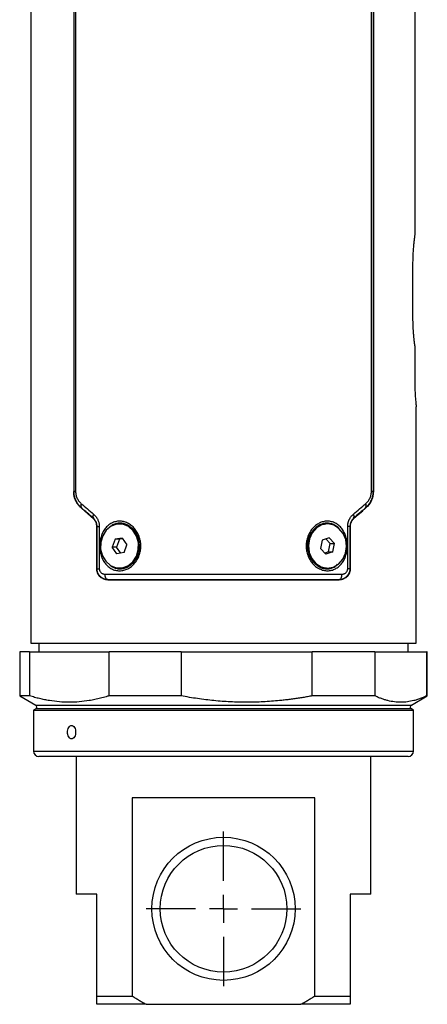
# Model space of a CAD drawing. Header units: millimetres. Extents: x 48 to 750, y 23 to 618.
# Tile 7 of 10: x 432 to 506, y 23 to 202. Entities that reach past the tile are written whole.
import ezdxf

# ---------------------------------------------------------------- set-up
doc = ezdxf.new("R2010")
doc.units = ezdxf.units.MM
doc.layers.add('SLD-0', color=179, linetype='Continuous')

# ---------------------------------------------------------------- blocks, each defined once
blk = doc.blocks.new('SW_CENTERMARKSYMBOL_1')
at = {"layer": 'SLD-0', "color": 0}
for p, q in [((0, 5.08), (0, 14.04)), ((0, 0), (0, 2.54)), ((-5.08, 0), (-14.04, 0)), ((0, 0), (-2.54, 0)), ((0, 0), (0, -2.54)), ((0, 0), (2.54, 0)), ((5.08, 0), (14.04, 0)), ((0, -5.08), (0, -14.04))]:
    blk.add_line(p, q, dxfattribs=at)

msp = doc.modelspace()

# ---------------------------------------------------------------- linework, layer by layer
at = {"color": 7, "linetype": 'Continuous', "lineweight": 25}
for p, q in [((433.77, 436.31), (433.77, 88.31)), ((503.51, 410.46), (503.51, 162.55)), ((441.57, 408.78), (441.57, 115.84)), ((441.63, 115.87), (441.63, 408.75)), ((441.92, 408.75), (441.92, 115.87)), ((495.62, 115.87), (495.62, 408.75)), ((495.91, 408.75), (495.91, 115.87)), ((495.97, 408.78), (495.97, 115.84)), ((503.11, 157.31), (503.11, 147.31)), ((503.51, 142.07), (503.51, 135.46)), ((503.77, 88.31), (503.77, 131.21)), ((441.92, 115.87), (441.63, 115.87)), ((495.91, 115.87), (495.62, 115.87)), ((445.22, 110.84), (445.42, 110.59)), ((445.77, 101.81), (445.77, 109.49)), ((445.77, 109.49), (445.77, 101.78)), ((445.82, 101.83), (445.82, 109.51)), ((445.82, 109.51), (446.22, 109.51)), ((446.22, 109.51), (446.22, 101.83)), ((450.04, 109.96), (449.89, 109.96)), ((487.64, 109.96), (487.49, 109.96)), ((491.32, 101.83), (491.32, 109.51)), ((491.72, 109.51), (491.32, 109.51)), ((491.72, 109.51), (491.72, 101.83)), ((491.77, 109.49), (491.77, 101.81)), ((491.77, 109.49), (491.77, 101.78)), ((492.12, 110.59), (492.31, 110.84)), ((450.39, 107.39), (449.07, 107.17)), ((450.39, 107.39), (451.21, 106.18)), ((487.94, 107.46), (486.67, 107.01)), ((487.94, 107.46), (488.92, 106.41)), ((449.07, 107.17), (448.57, 105.74)), ((449.39, 104.53), (448.57, 105.74)), ((449.37, 105.74), (448.57, 105.74)), ((449.87, 107.17), (449.07, 107.17)), ((449.87, 107.17), (449.37, 105.74)), ((450.11, 104.65), (449.37, 105.74)), ((450.47, 107.27), (449.87, 107.17)), ((450.71, 104.75), (451.21, 106.18)), ((453.47, 106.52), (453.32, 106.52)), ((486.67, 107.01), (486.37, 105.51)), ((487.34, 107.25), (488.12, 106.41)), ((487.82, 104.91), (488.12, 106.41)), ((488.12, 106.41), (488.92, 106.41)), ((488.62, 104.91), (488.92, 106.41)), ((450.71, 104.75), (449.39, 104.53)), ((484.18, 104.79), (484.33, 104.79)), ((487.34, 104.46), (486.37, 105.51)), ((487.82, 104.91), (487.14, 104.67)), ((488.62, 104.91), (487.34, 104.46)), ((487.82, 104.91), (488.62, 104.91)), ((449.89, 101.96), (450.04, 101.96)), ((487.49, 101.96), (487.64, 101.96)), ((445.82, 101.83), (446.22, 101.83)), ((491.72, 101.83), (491.32, 101.83)), ((433.77, 88.31), (503.77, 88.31)), ((435.27, 88.31), (435.27, 86.71)), ((502.27, 86.71), (502.27, 88.31)), ((431.77, 86.71), (431.77, 78.73)), ((433.57, 86.71), (431.77, 86.71)), ((433.57, 86.71), (433.57, 78.73)), ((433.57, 86.71), (447.99, 86.71)), ((447.99, 78.73), (447.99, 86.71)), ((461.06, 86.71), (447.99, 86.71)), ((461.06, 86.71), (461.06, 78.73)), ((461.06, 86.71), (484.89, 86.71)), ((484.89, 78.73), (484.89, 86.71)), ((496.25, 86.71), (484.89, 86.71)), ((496.25, 86.71), (496.25, 78.73)), ((496.25, 86.71), (505.67, 86.71)), ((505.67, 78.73), (505.67, 86.71)), ((505.77, 86.71), (505.67, 86.71)), ((505.77, 78.73), (505.77, 86.71)), ((431.77, 78.73), (434.67, 77.06)), ((433.57, 78.73), (431.77, 78.73)), ((461.06, 78.73), (447.99, 78.73)), ((496.25, 78.73), (484.89, 78.73)), ((502.87, 77.06), (505.77, 78.73)), ((505.77, 78.73), (505.67, 78.73)), ((434.67, 76.36), (434.27, 76.13)), ((434.27, 76.13), (434.27, 68.71)), ((434.27, 76.13), (441.18, 76.13)), ((441.18, 76.13), (503.27, 76.13)), ((503.27, 76.13), (502.87, 76.36)), ((503.27, 68.71), (503.27, 76.13)), ((441.98, 67.71), (435.27, 67.71)), ((502.27, 67.71), (441.98, 67.71)), ((442.02, 67.71), (442.02, 42.71)), ((495.52, 42.71), (495.52, 67.71)), ((485.34, 60.21), (452.2, 60.21)), ((452.2, 60.21), (452.2, 24.21)), ((485.34, 24.21), (485.34, 60.21)), ((445.77, 42.71), (442.02, 42.71)), ((445.77, 24.21), (445.77, 42.71)), ((495.52, 42.71), (491.77, 42.71)), ((491.77, 42.71), (491.77, 24.21)), ((445.77, 24.21), (452.2, 24.21)), ((485.34, 24.21), (491.77, 24.21)), ((454.75, 22.71), (445.77, 22.71)), ((454.75, 22.71), (482.79, 22.71)), ((491.77, 22.71), (482.79, 22.71))]:
    msp.add_line(p, q, dxfattribs=at)
at = {"color": 8, "linetype": 'Continuous', "lineweight": 25}
for p, q in [((485.06, 103.18), (485.34, 102.78)), ((434.67, 77.06), (502.87, 77.06)), ((441.5, 76.36), (434.67, 76.36)), ((502.87, 76.36), (441.5, 76.36)), ((434.27, 68.71), (441.18, 68.71)), ((441.18, 68.71), (503.27, 68.71))]:
    msp.add_line(p, q, dxfattribs=at)
at = {"color": 7, "linetype": 'Continuous', "lineweight": 25, "flags": 128}
for points in [[(441.57, 115.84), (441.6, 115.85), (441.63, 115.87)], [(495.91, 115.87), (495.94, 115.85), (495.97, 115.84)], [(442.97, 112.9), (442.94, 112.89), (442.92, 112.88)], [(494.62, 112.88), (494.59, 112.89), (494.57, 112.9)], [(445.09, 110.97), (445.12, 110.98), (445.14, 110.99)], [(492.39, 110.99), (492.42, 110.98), (492.44, 110.97)], [(445.82, 109.51), (445.79, 109.5), (445.77, 109.49)], [(453.32, 106.52), (453, 107.72), (452.38, 108.74), (451.51, 109.49), (450.49, 109.9), (449.41, 109.92), (448.37, 109.55), (447.48, 108.83), (446.83, 107.83), (446.48, 106.65), (446.46, 105.4)], [(490.96, 107.13), (490.48, 108.25), (489.73, 109.15), (488.77, 109.74), (487.71, 109.96), (486.63, 109.79), (485.66, 109.24), (484.88, 108.37), (484.37, 107.27), (484.18, 106.03), (484.33, 104.79)], [(491.77, 109.49), (491.74, 109.5), (491.72, 109.51)], [(446.46, 105.4), (446.78, 104.2), (447.4, 103.18), (448.27, 102.43), (449.29, 102.02), (450.38, 102), (451.41, 102.37), (452.3, 103.09), (452.95, 104.09), (453.3, 105.27), (453.32, 106.52)], [(484.33, 104.79), (484.8, 103.67), (485.55, 102.77), (486.51, 102.18), (487.58, 101.96), (488.65, 102.13), (489.63, 102.68), (490.41, 103.55), (490.92, 104.65), (491.11, 105.89), (490.96, 107.13)], [(445.77, 101.78), (445.79, 101.81), (445.82, 101.83)], [(447.8, 99.84), (447.69, 99.87), (447.59, 99.92), (447.49, 100.02), (447.41, 100.14), (447.34, 100.29), (447.29, 100.46), (447.26, 100.65), (447.24, 100.84)], [(489.73, 99.84), (489.84, 99.87), (489.95, 99.92), (490.04, 100.02), (490.13, 100.14), (490.2, 100.29), (490.25, 100.46), (490.28, 100.65), (490.29, 100.84)], [(491.72, 101.83), (491.75, 101.8), (491.77, 101.78)], [(447.8, 99.84), (447.78, 99.82), (447.77, 99.81)], [(489.77, 99.81), (489.75, 99.83), (489.73, 99.84)]]:
    msp.add_lwpolyline(points, dxfattribs=at)
at = {"color": 7, "linetype": 'Continuous', "lineweight": 25}
for radius in [13, 11.5]:
    msp.add_circle((468.77, 40.06), radius, dxfattribs=at)
for centre, radius, start, end in [((443.5, 113.28), 0.654, 146.5408, 215.6934), ((494.04, 113.28), 0.654, 324.3066, 33.4592), ((445.7, 111.33), 0.651, 141.7411, 211.4684), ((491.84, 111.33), 0.651, 328.5316, 38.2589), ((449.85, 106.34), 3.63, 2.8987, 86.9452), ((487.88, 106.06), 3.92, 95.7255, 198.9251), ((449.74, 105.76), 3.81, 274.6081, 11.5022), ((487.62, 105.46), 3.5, 190.9541, 267.9748), ((434.47, 76.71), 0.4, 300, 60), ((503.07, 76.71), 0.4, 120, 240), ((435.27, 68.71), 1, 180, 270), ((502.27, 68.71), 1, 270, 0)]:
    msp.add_arc(centre, radius, start, end, dxfattribs=at)
for start_param, end_param in [(5.335536, 5.340555), (5.270164, 5.316583)]:
    msp.add_ellipse((468.77, 114.16), major_axis=(34.58, 16.99), ratio=0.402361, start_param=start_param, end_param=end_param, dxfattribs=at)
for points, knots in [([(503.51, 162.55), (503.5, 162.5), (503.48, 162.39), (503.46, 162.22), (503.44, 162.06), (503.42, 161.89), (503.4, 161.73), (503.38, 161.57), (503.36, 161.42), (503.34, 161.27), (503.33, 161.12), (503.31, 160.98), (503.3, 160.85), (503.28, 160.73), (503.27, 160.61), (503.26, 160.5), (503.25, 160.4), (503.25, 160.31), (503.23, 160.09), (503.2, 159.73), (503.17, 159.22), (503.14, 158.72), (503.12, 158.24), (503.11, 157.77), (503.11, 157.46), (503.11, 157.31)], [0, 0, 0, 0, 0.043236, 0.084737, 0.124503, 0.162533, 0.198828, 0.233387, 0.266212, 0.297301, 0.326654, 0.354273, 0.380156, 0.404303, 0.426716, 0.447393, 0.466335, 0.483542, 0.499013, 0.591031, 0.679625, 0.764807, 0.846587, 0.924979, 1, 1, 1, 1]), ([(503.11, 147.31), (503.11, 147.23), (503.11, 147.06), (503.11, 146.81), (503.12, 146.56), (503.13, 146.3), (503.14, 146.03), (503.15, 145.77), (503.16, 145.5), (503.18, 145.22), (503.2, 144.95), (503.22, 144.67), (503.24, 144.42), (503.26, 144.19), (503.28, 143.97), (503.3, 143.71), (503.33, 143.42), (503.37, 143.1), (503.41, 142.76), (503.46, 142.4), (503.49, 142.18), (503.51, 142.07)], [0, 0, 0, 0, 0.040552, 0.0821, 0.124646, 0.168194, 0.212746, 0.258304, 0.304869, 0.352445, 0.401033, 0.450634, 0.50125, 0.53604, 0.578703, 0.629239, 0.687648, 0.753929, 0.828082, 0.910106, 1, 1, 1, 1]), ([(503.51, 135.46), (503.52, 134.9), (503.53, 133.79), (503.64, 132.36), (503.73, 131.48), (503.78, 131.1), (503.77, 131.21), (503.77, 131.21)], [0, 0, 0, 0, 0.249821, 0.499791, 0.749793, 0.999761, 1, 1, 1, 1]), ([(442.92, 112.88), (442.87, 112.92), (442.77, 113.01), (442.63, 113.15), (442.5, 113.3), (442.38, 113.45), (442.27, 113.6), (442.16, 113.76), (442.06, 113.93), (441.94, 114.16), (441.8, 114.49), (441.68, 114.87), (441.61, 115.22), (441.57, 115.53), (441.57, 115.74), (441.57, 115.84)], [0, 0, 0, 0, 0.067528, 0.133329, 0.197523, 0.260238, 0.321612, 0.38179, 0.440929, 0.499193, 0.626535, 0.749631, 0.835226, 0.918271, 1, 1, 1, 1]), ([(442.97, 112.9), (442.92, 112.95), (442.82, 113.03), (442.69, 113.17), (442.56, 113.31), (442.45, 113.46), (442.34, 113.6), (442.24, 113.75), (442.15, 113.9), (442.07, 114.05), (441.97, 114.25), (441.86, 114.52), (441.75, 114.86), (441.68, 115.2), (441.63, 115.53), (441.63, 115.76), (441.63, 115.87)], [0, 0, 0, 0, 0.062503, 0.123467, 0.182831, 0.240541, 0.296548, 0.35081, 0.403293, 0.453969, 0.502821, 0.608109, 0.710439, 0.809813, 0.90629, 1, 1, 1, 1]), ([(441.92, 115.87), (441.92, 115.82), (441.92, 115.73), (441.93, 115.59), (441.94, 115.46), (441.97, 115.32), (442.01, 115.12), (442.09, 114.87), (442.22, 114.57), (442.37, 114.3), (442.55, 114.06), (442.74, 113.84), (442.88, 113.71), (442.95, 113.64)], [0, 0, 0, 0, 0.049492, 0.099057, 0.148922, 0.199311, 0.250439, 0.372925, 0.501045, 0.623029, 0.750381, 0.873207, 1, 1, 1, 1]), ([(495.91, 115.87), (495.91, 115.81), (495.9, 115.7), (495.89, 115.53), (495.88, 115.37), (495.85, 115.2), (495.82, 115.03), (495.78, 114.86), (495.73, 114.69), (495.67, 114.52), (495.61, 114.36), (495.52, 114.16), (495.4, 113.92), (495.24, 113.66), (495.04, 113.39), (494.82, 113.14), (494.65, 112.98), (494.57, 112.9)], [0, 0, 0, 0, 0.046531, 0.093733, 0.141629, 0.190238, 0.239573, 0.289643, 0.340455, 0.39201, 0.444305, 0.497337, 0.586531, 0.681597, 0.782371, 0.888609, 1, 1, 1, 1]), ([(494.58, 113.64), (494.62, 113.68), (494.69, 113.74), (494.79, 113.84), (494.89, 113.95), (495.02, 114.1), (495.16, 114.3), (495.32, 114.57), (495.44, 114.86), (495.53, 115.15), (495.58, 115.41), (495.61, 115.64), (495.62, 115.79), (495.62, 115.87)], [0, 0, 0, 0, 0.063915, 0.126731, 0.188566, 0.249546, 0.376807, 0.498647, 0.626484, 0.749176, 0.833839, 0.917099, 1, 1, 1, 1]), ([(495.97, 115.84), (495.97, 115.79), (495.97, 115.69), (495.96, 115.53), (495.94, 115.38), (495.92, 115.22), (495.89, 115.07), (495.84, 114.83), (495.74, 114.49), (495.57, 114.11), (495.37, 113.76), (495.15, 113.44), (494.9, 113.14), (494.71, 112.97), (494.62, 112.88)], [0, 0, 0, 0, 0.040814, 0.081749, 0.122964, 0.164612, 0.206847, 0.249811, 0.372638, 0.50034, 0.617814, 0.739463, 0.866503, 1, 1, 1, 1]), ([(445.77, 109.49), (445.77, 109.52), (445.76, 109.6), (445.75, 109.71), (445.74, 109.82), (445.71, 109.97), (445.66, 110.14), (445.58, 110.34), (445.47, 110.52), (445.36, 110.69), (445.23, 110.84), (445.14, 110.93), (445.09, 110.97)], [0, 0, 0, 0, 0.062089, 0.124257, 0.186852, 0.250217, 0.373329, 0.500345, 0.623308, 0.750074, 0.873451, 1, 1, 1, 1]), ([(445.82, 109.51), (445.81, 109.55), (445.81, 109.62), (445.8, 109.73), (445.79, 109.84), (445.76, 109.96), (445.74, 110.07), (445.7, 110.18), (445.66, 110.28), (445.59, 110.43), (445.48, 110.61), (445.32, 110.82), (445.2, 110.93), (445.14, 110.99)], [0, 0, 0, 0, 0.058924, 0.1185822, 0.1791386, 0.2407442, 0.3035381, 0.367648, 0.4331922, 0.5002807, 0.6511276, 0.8176205, 1, 1, 1, 1]), ([(445.18, 111.73), (445.23, 111.69), (445.31, 111.62), (445.43, 111.49), (445.55, 111.36), (445.65, 111.23), (445.75, 111.09), (445.84, 110.94), (445.94, 110.76), (446.03, 110.54), (446.11, 110.29), (446.17, 110.04), (446.21, 109.77), (446.22, 109.6), (446.22, 109.51)], [0, 0, 0, 0, 0.075466, 0.149173, 0.221365, 0.292301, 0.362256, 0.431514, 0.500368, 0.603763, 0.704203, 0.802881, 0.901054, 1, 1, 1, 1]), ([(491.32, 109.51), (491.32, 109.56), (491.32, 109.66), (491.33, 109.8), (491.35, 109.95), (491.37, 110.09), (491.41, 110.23), (491.45, 110.37), (491.5, 110.51), (491.55, 110.65), (491.63, 110.83), (491.76, 111.05), (491.93, 111.3), (492.13, 111.53), (492.28, 111.66), (492.35, 111.73)], [0, 0, 0, 0, 0.055216, 0.110032, 0.164666, 0.219339, 0.27427, 0.329676, 0.385769, 0.442752, 0.50082, 0.621169, 0.743494, 0.869307, 1, 1, 1, 1]), ([(492.39, 110.99), (492.36, 110.96), (492.3, 110.9), (492.21, 110.81), (492.13, 110.71), (492.05, 110.6), (491.98, 110.5), (491.91, 110.36), (491.83, 110.18), (491.77, 109.96), (491.73, 109.74), (491.72, 109.58), (491.72, 109.51)], [0, 0, 0, 0, 0.093194, 0.182394, 0.267601, 0.348833, 0.426131, 0.49956, 0.632319, 0.75929, 0.881461, 1, 1, 1, 1]), ([(492.44, 110.97), (492.41, 110.94), (492.35, 110.88), (492.26, 110.79), (492.16, 110.67), (492.06, 110.52), (491.96, 110.34), (491.88, 110.14), (491.81, 109.93), (491.77, 109.71), (491.77, 109.56), (491.77, 109.49)], [0, 0, 0, 0, 0.084836, 0.168082, 0.250084, 0.376774, 0.499794, 0.62674, 0.749787, 0.875656, 1, 1, 1, 1]), ([(448.8, 101.65), (448.57, 101.74), (448.12, 101.98), (447.53, 102.49), (447.03, 103.12), (446.66, 103.86), (446.4, 104.66), (446.27, 105.52), (446.27, 106.39), (446.4, 107.25), (446.65, 108.05), (447.03, 108.79), (447.52, 109.43), (448.11, 109.94), (448.78, 110.29), (449.51, 110.47), (450.26, 110.47), (451.01, 110.3), (451.72, 109.94), (452.35, 109.44), (452.9, 108.8), (453.32, 108.06), (453.61, 107.25), (453.76, 106.39), (453.76, 105.52), (453.62, 104.67), (453.33, 103.86), (452.9, 103.13), (452.36, 102.49), (451.73, 101.98), (451.03, 101.63), (450.28, 101.45), (449.52, 101.45), (449.03, 101.57), (448.8, 101.65)], [0, 0, 0, 0, 0.031064, 0.062693, 0.09397, 0.125122, 0.156098, 0.18757, 0.219, 0.249998, 0.281074, 0.312383, 0.343901, 0.374827, 0.405901, 0.43732, 0.468823, 0.499876, 0.530872, 0.562426, 0.593831, 0.625137, 0.656271, 0.687767, 0.719109, 0.750147, 0.781238, 0.812645, 0.844153, 0.874976, 0.90595, 0.937283, 0.968868, 1, 1, 1, 1]), ([(485.19, 102.51), (484.99, 102.69), (484.63, 103.12), (484.21, 103.86), (483.92, 104.67), (483.77, 105.52), (483.77, 106.39), (483.92, 107.25), (484.21, 108.06), (484.63, 108.8), (485.17, 109.43), (485.81, 109.93), (486.51, 110.29), (487.25, 110.47), (488.01, 110.47), (488.74, 110.29), (489.41, 109.94), (490, 109.44), (490.5, 108.81), (490.87, 108.07), (491.13, 107.26), (491.26, 106.4), (491.26, 105.53), (491.13, 104.67), (490.88, 103.86), (490.5, 103.12), (490.01, 102.49), (489.42, 101.99), (488.75, 101.63), (488.03, 101.45), (487.28, 101.45), (486.53, 101.63), (485.81, 101.98), (485.39, 102.32), (485.19, 102.51)], [0, 0, 0, 0, 0.031129, 0.062684, 0.093972, 0.125104, 0.156158, 0.187596, 0.21903, 0.249932, 0.280977, 0.312317, 0.343861, 0.374695, 0.405596, 0.43713, 0.468623, 0.499813, 0.53086, 0.562342, 0.593753, 0.625017, 0.65622, 0.687586, 0.718963, 0.75003, 0.781225, 0.812624, 0.844074, 0.874892, 0.905764, 0.937206, 0.968719, 1, 1, 1, 1]), ([(447.77, 99.81), (447.72, 99.81), (447.62, 99.81), (447.48, 99.83), (447.34, 99.85), (447.2, 99.89), (447, 99.95), (446.74, 100.08), (446.43, 100.29), (446.17, 100.57), (445.98, 100.87), (445.87, 101.13), (445.81, 101.34), (445.77, 101.56), (445.77, 101.71), (445.77, 101.78)], [0, 0, 0, 0, 0.050269, 0.100222, 0.150017, 0.199811, 0.249762, 0.376158, 0.498768, 0.623085, 0.748437, 0.811741, 0.873986, 0.937179, 1, 1, 1, 1]), ([(447.8, 99.84), (447.76, 99.84), (447.63, 99.85), (447.38, 99.88), (447.04, 99.98), (446.7, 100.16), (446.43, 100.38), (446.23, 100.61), (446.07, 100.84), (445.95, 101.08), (445.87, 101.33), (445.82, 101.58), (445.82, 101.75), (445.82, 101.83)], [0, 0, 0, 0, 0.042481, 0.12454, 0.249819, 0.387546, 0.499461, 0.589352, 0.677386, 0.762934, 0.845461, 0.924567, 1, 1, 1, 1]), ([(446.22, 101.83), (446.22, 101.8), (446.22, 101.74), (446.23, 101.66), (446.25, 101.57), (446.28, 101.49), (446.33, 101.37), (446.42, 101.23), (446.56, 101.09), (446.71, 100.98), (446.88, 100.9), (447.06, 100.85), (447.18, 100.85), (447.24, 100.84)], [0, 0, 0, 0, 0.0494889, 0.0986273, 0.1480379, 0.1983332, 0.2500945, 0.3718405, 0.5001241, 0.622877, 0.749972, 0.8744001, 1, 1, 1, 1]), ([(447.24, 100.84), (447.41, 100.84), (447.75, 100.84), (448.26, 100.84), (448.77, 100.84), (449.29, 100.84), (449.82, 100.84), (450.35, 100.84), (450.89, 100.84), (451.43, 100.84), (451.97, 100.84), (452.52, 100.84), (453.07, 100.84), (453.63, 100.84), (454.19, 100.84), (454.76, 100.84), (455.33, 100.84), (455.9, 100.84), (456.48, 100.84), (457.05, 100.84), (457.64, 100.84), (458.22, 100.84), (458.81, 100.84), (459.4, 100.84), (459.99, 100.84), (460.59, 100.84), (461.18, 100.84), (461.78, 100.84), (462.38, 100.84), (462.99, 100.84), (463.59, 100.84), (464.2, 100.84), (464.8, 100.84), (465.41, 100.84), (466.02, 100.84), (466.63, 100.84), (467.24, 100.84), (467.85, 100.84), (468.46, 100.84), (469.07, 100.84), (469.68, 100.84), (470.29, 100.84), (470.9, 100.84), (471.51, 100.84), (472.12, 100.84), (472.73, 100.84), (473.34, 100.84), (473.94, 100.84), (474.55, 100.84), (475.15, 100.84), (475.75, 100.84), (476.35, 100.84), (476.95, 100.84), (477.54, 100.84), (478.13, 100.84), (478.72, 100.84), (479.31, 100.84), (479.9, 100.84), (480.48, 100.84), (481.06, 100.84), (481.63, 100.84), (482.21, 100.84), (482.78, 100.84), (483.34, 100.84), (483.9, 100.84), (484.46, 100.84), (485.01, 100.84), (485.56, 100.84), (486.11, 100.84), (486.65, 100.84), (487.18, 100.84), (487.71, 100.84), (488.24, 100.84), (488.76, 100.84), (489.28, 100.84), (489.79, 100.84), (490.12, 100.84), (490.29, 100.84)], [0, 0, 0, 0, 0.013333, 0.026667, 0.04, 0.053333, 0.066667, 0.08, 0.093333, 0.106667, 0.12, 0.133333, 0.146667, 0.16, 0.173333, 0.186667, 0.2, 0.213333, 0.226667, 0.24, 0.253333, 0.266667, 0.28, 0.293333, 0.306667, 0.32, 0.333333, 0.346667, 0.36, 0.373333, 0.386667, 0.4, 0.413333, 0.426667, 0.44, 0.453333, 0.466667, 0.48, 0.493333, 0.506667, 0.52, 0.533333, 0.546667, 0.56, 0.573333, 0.586667, 0.6, 0.613333, 0.626667, 0.64, 0.653333, 0.666667, 0.68, 0.693333, 0.706667, 0.72, 0.733333, 0.746667, 0.76, 0.773333, 0.786667, 0.8, 0.813333, 0.826667, 0.84, 0.853333, 0.866667, 0.88, 0.893333, 0.906667, 0.92, 0.933333, 0.946667, 0.96, 0.973333, 0.986667, 1, 1, 1, 1]), ([(491.72, 101.83), (491.72, 101.79), (491.72, 101.7), (491.7, 101.56), (491.68, 101.43), (491.65, 101.29), (491.6, 101.15), (491.55, 101.02), (491.48, 100.89), (491.4, 100.76), (491.32, 100.63), (491.22, 100.51), (491.07, 100.36), (490.83, 100.16), (490.49, 99.98), (490.15, 99.88), (489.9, 99.85), (489.78, 99.84), (489.73, 99.84)], [0, 0, 0, 0, 0.040777, 0.08267, 0.125656, 0.169698, 0.214744, 0.260728, 0.307573, 0.35519, 0.403481, 0.452341, 0.501661, 0.613543, 0.750995, 0.875372, 0.957183, 1, 1, 1, 1]), ([(491.77, 101.78), (491.77, 101.75), (491.76, 101.67), (491.76, 101.56), (491.74, 101.45), (491.71, 101.31), (491.66, 101.13), (491.55, 100.87), (491.37, 100.58), (491.1, 100.3), (490.8, 100.08), (490.51, 99.94), (490.24, 99.86), (490, 99.82), (489.84, 99.81), (489.77, 99.81)], [0, 0, 0, 0, 0.031062, 0.062187, 0.093545, 0.125303, 0.186908, 0.250563, 0.375418, 0.50046, 0.622964, 0.749868, 0.833052, 0.916183, 1, 1, 1, 1]), ([(490.29, 100.84), (490.32, 100.84), (490.38, 100.84), (490.47, 100.86), (490.56, 100.88), (490.68, 100.91), (490.82, 100.98), (490.98, 101.09), (491.11, 101.23), (491.21, 101.39), (491.27, 101.54), (491.31, 101.68), (491.31, 101.78), (491.32, 101.83)], [0, 0, 0, 0, 0.062941, 0.125307, 0.187405, 0.249548, 0.376379, 0.499131, 0.627339, 0.748911, 0.834723, 0.917468, 1, 1, 1, 1]), ([(447.77, 99.81), (447.72, 99.81), (447.68, 99.81), (447.63, 99.82), (447.63, 99.82)], [0, 0, 0, 0, 0.920139, 1, 1, 1, 1]), ([(447.77, 99.81), (447.92, 99.81), (448.24, 99.81), (448.76, 99.81), (449.36, 99.81), (450.03, 99.81), (450.79, 99.81), (451.63, 99.81), (453.15, 99.81), (455.17, 99.81), (457.81, 99.81), (460.4, 99.81), (463.16, 99.81), (465.95, 99.81), (467.95, 99.81), (469.14, 99.81), (469.52, 99.81), (469.94, 99.81), (470.39, 99.81), (470.86, 99.81), (471.37, 99.81), (471.9, 99.81), (472.47, 99.81), (473.06, 99.81), (473.68, 99.81), (474.33, 99.81), (475, 99.81), (475.71, 99.81), (476.44, 99.81), (477.19, 99.81), (477.97, 99.81), (478.78, 99.81), (479.6, 99.81), (480.45, 99.81), (481.32, 99.81), (482.21, 99.81), (483.11, 99.81), (484.03, 99.81), (484.97, 99.81), (485.92, 99.81), (486.87, 99.81), (487.84, 99.81), (488.81, 99.81), (489.44, 99.81), (489.77, 99.81)], [0, 0, 0, 0, 0.012342, 0.026518, 0.042527, 0.06037, 0.080046, 0.101557, 0.124903, 0.195292, 0.24972, 0.312278, 0.374838, 0.437395, 0.499947, 0.507887, 0.516492, 0.525761, 0.535694, 0.546292, 0.557554, 0.56948, 0.582071, 0.595326, 0.609246, 0.62383, 0.639079, 0.654993, 0.671571, 0.688813, 0.70672, 0.725291, 0.744527, 0.764428, 0.784994, 0.806224, 0.828118, 0.850677, 0.873901, 0.89779, 0.922345, 0.947564, 0.973449, 1, 1, 1, 1]), ([(489.73, 99.84), (489.56, 99.84), (489.23, 99.84), (488.71, 99.84), (488.18, 99.84), (487.64, 99.84), (487.09, 99.84), (486.52, 99.84), (485.95, 99.84), (485.36, 99.84), (484.76, 99.84), (484.14, 99.84), (483.52, 99.84), (482.88, 99.84), (482.23, 99.84), (481.57, 99.84), (480.9, 99.84), (480.22, 99.84), (479.52, 99.84), (478.81, 99.84), (478.1, 99.84), (477.37, 99.84), (476.63, 99.84), (475.88, 99.84), (475.13, 99.84), (474.36, 99.84), (473.58, 99.84), (472.79, 99.84), (472, 99.84), (471.19, 99.84), (470.38, 99.84), (469.56, 99.84), (468.48, 99.84), (467.15, 99.84), (465.59, 99.84), (464.06, 99.84), (462.56, 99.84), (461.1, 99.84), (459.68, 99.84), (458.29, 99.84), (456.95, 99.84), (455.65, 99.84), (454.4, 99.84), (453.19, 99.84), (452.02, 99.84), (450.9, 99.84), (449.82, 99.84), (448.79, 99.84), (448.13, 99.84), (447.8, 99.84)], [0, 0, 0, 0, 0.013689, 0.027545, 0.04157, 0.055762, 0.070122, 0.084648, 0.099341, 0.1142, 0.129225, 0.144415, 0.15977, 0.175289, 0.190972, 0.206819, 0.22283, 0.239003, 0.255338, 0.271833, 0.28849, 0.305307, 0.322283, 0.339419, 0.356712, 0.374163, 0.391771, 0.409535, 0.427455, 0.445529, 0.463757, 0.482138, 0.500673, 0.53636, 0.571472, 0.606003, 0.639949, 0.673304, 0.706063, 0.738221, 0.769775, 0.800721, 0.831052, 0.860768, 0.889864, 0.918338, 0.946187, 0.973409, 1, 1, 1, 1]), ([(447.99, 78.73), (447.81, 78.68), (447.47, 78.57), (446.95, 78.43), (446.44, 78.29), (445.93, 78.17), (445.41, 78.06), (444.9, 77.96), (443.96, 77.8), (442.58, 77.63), (440.78, 77.55), (438.97, 77.63), (437.47, 77.81), (436.27, 78.03), (435.37, 78.23), (434.47, 78.46), (433.87, 78.64), (433.57, 78.73)], [0, 0, 0, 0, 0.036264, 0.072309, 0.108173, 0.14389, 0.179499, 0.215039, 0.25055, 0.37587, 0.500254, 0.624466, 0.749584, 0.811685, 0.873985, 0.93669, 1, 1, 1, 1]), ([(484.89, 78.73), (484.6, 78.68), (484.03, 78.57), (483.18, 78.43), (482.33, 78.29), (481.49, 78.17), (480.64, 78.06), (479.8, 77.96), (478.24, 77.8), (475.98, 77.63), (473, 77.55), (470.01, 77.62), (467.52, 77.81), (465.54, 78.03), (464.05, 78.23), (462.56, 78.46), (461.56, 78.64), (461.06, 78.73)], [0, 0, 0, 0, 0.036252, 0.072275, 0.108103, 0.143774, 0.179326, 0.214797, 0.250228, 0.374983, 0.498954, 0.623348, 0.748669, 0.811005, 0.873533, 0.936465, 1, 1, 1, 1]), ([(505.67, 78.73), (505.56, 78.68), (505.33, 78.57), (505, 78.43), (504.66, 78.29), (504.33, 78.17), (503.99, 78.06), (503.66, 77.96), (503.04, 77.8), (502.15, 77.63), (500.97, 77.55), (499.79, 77.62), (498.81, 77.81), (498.02, 78.03), (497.43, 78.23), (496.84, 78.46), (496.45, 78.64), (496.25, 78.73)], [0, 0, 0, 0, 0.036252, 0.072275, 0.108103, 0.143774, 0.179326, 0.214797, 0.250228, 0.374983, 0.498954, 0.623348, 0.748669, 0.811005, 0.873533, 0.936465, 1, 1, 1, 1]), ([(441.18, 70.91), (441.26, 70.91), (441.46, 70.97), (441.72, 71.24), (441.89, 71.68), (441.94, 72.13), (441.89, 72.59), (441.72, 73.02), (441.46, 73.3), (441.18, 73.38), (440.91, 73.3), (440.65, 73.02), (440.49, 72.59), (440.45, 72.13), (440.49, 71.68), (440.65, 71.24), (440.91, 70.97), (441.1, 70.91), (441.18, 70.91)], [0, 0, 0, 0, 0.054046, 0.124957, 0.195845, 0.24997, 0.303987, 0.374932, 0.445895, 0.499883, 0.554056, 0.624898, 0.695829, 0.749863, 0.803898, 0.874811, 0.945901, 1, 1, 1, 1]), ([(445.77, 22.71), (445.77, 22.78), (445.77, 22.93), (445.77, 23.17), (445.77, 23.41), (445.77, 23.67), (445.77, 23.93), (445.77, 24.12), (445.77, 24.21)], [0, 0, 0, 0, 0.160124, 0.322824, 0.488131, 0.656077, 0.82669, 1, 1, 1, 1]), ([(452.2, 24.21), (452.41, 24.08), (452.84, 23.81), (453.48, 23.43), (454.12, 23.06), (454.54, 22.83), (454.75, 22.71)], [0, 0, 0, 0, 0.258052, 0.510713, 0.758017, 1, 1, 1, 1]), ([(482.79, 22.71), (483, 22.83), (483.42, 23.06), (484.05, 23.43), (484.69, 23.81), (485.12, 24.08), (485.34, 24.21)], [0, 0, 0, 0, 0.241983, 0.489287, 0.741948, 1, 1, 1, 1]), ([(491.77, 24.21), (491.77, 24.1), (491.77, 23.88), (491.77, 23.56), (491.77, 23.26), (491.77, 22.98), (491.77, 22.8), (491.77, 22.71)], [0, 0, 0, 0, 0.207647, 0.41142, 0.611368, 0.807543, 1, 1, 1, 1])]:
    msp.add_open_spline(points, degree=3, knots=knots, dxfattribs=at)
for points in [[(445.09, 110.97), (444.35, 111.63), (443.62, 112.26), (442.92, 112.88)], [(442.95, 113.64), (443.68, 113.02), (444.42, 112.38), (445.18, 111.73)], [(445.14, 110.99), (444.4, 111.64), (443.67, 112.28), (442.97, 112.9)], [(492.35, 111.73), (493.11, 112.38), (493.86, 113.02), (494.58, 113.64)], [(494.57, 112.9), (493.86, 112.28), (493.13, 111.64), (492.39, 110.99)], [(494.62, 112.88), (493.91, 112.26), (493.19, 111.63), (492.44, 110.97)]]:
    msp.add_open_spline(points, degree=3, dxfattribs=at)
at = {"color": 8, "linetype": 'Continuous', "lineweight": 25}
for points, knots in [([(453.33, 104.89), (453.41, 105.36), (453.56, 106.35), (453.24, 107.58), (452.85, 108.32), (452.58, 108.71), (452.21, 109.15), (451.66, 109.61), (450.97, 109.95), (450.32, 110.12), (449.65, 110.12), (448.97, 109.96), (448.35, 109.61), (447.93, 109.28), (447.76, 109.04), (447.74, 109.01)], [0, 0, 0, 0, 0.137409, 0.288147, 0.358444, 0.384152, 0.430178, 0.532526, 0.602442, 0.675094, 0.750526, 0.828496, 0.908722, 0.985592, 1, 1, 1, 1]), ([(489.81, 108.97), (489.77, 109.03), (489.58, 109.32), (489.1, 109.67), (488.28, 110.08), (487.41, 110.16), (486.55, 109.95), (485.69, 109.52), (484.76, 108.59), (484.16, 107.15), (483.95, 106.02), (484.1, 105.48), (484.11, 105.45)], [0, 0, 0, 0, 0.022891, 0.116098, 0.201353, 0.345689, 0.417411, 0.506847, 0.667449, 0.827977, 0.989003, 1, 1, 1, 1]), ([(484.42, 104.24), (484.43, 104.17), (484.5, 103.88), (484.7, 103.66), (484.85, 103.49)], [0, 0, 0, 0, 0.235529, 1, 1, 1, 1]), ([(448, 102.65), (448.14, 102.51), (448.44, 102.23), (448.79, 102.07), (448.97, 101.99)], [0, 0, 0, 0, 0.5029547, 1, 1, 1, 1]), ([(448.97, 101.99), (449.18, 101.93), (449.6, 101.8), (450.28, 101.8), (450.98, 101.96), (451.64, 102.3), (452.21, 102.78), (452.62, 103.2), (452.74, 103.5), (452.77, 103.56)], [0, 0, 0, 0, 0.152032, 0.309802, 0.472803, 0.640447, 0.800951, 0.959751, 1, 1, 1, 1]), ([(485.34, 102.78), (485.56, 102.6), (485.97, 102.24), (486.85, 101.85), (487.73, 101.75), (488.56, 101.98), (489.12, 102.22), (489.39, 102.55), (489.48, 102.66)], [0, 0, 0, 0, 0.174496, 0.334013, 0.603755, 0.738866, 0.904716, 1, 1, 1, 1])]:
    msp.add_open_spline(points, degree=3, knots=knots, dxfattribs=at)

# ---------------------------------------------------------------- block references
at = {"layer": 'SLD-0'}
msp.add_blockref('SW_CENTERMARKSYMBOL_1', (468.77, 40.06), dxfattribs=at)

doc.saveas('drawing.dxf')
